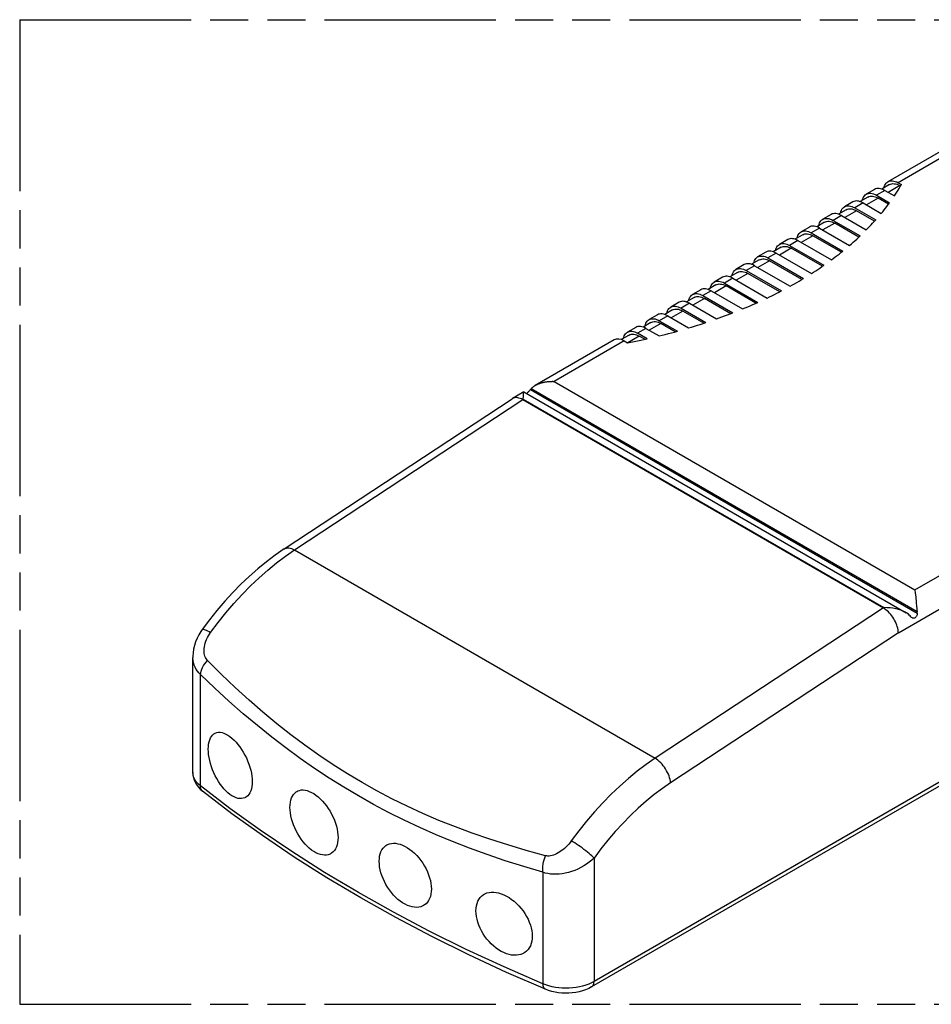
# Model space of a CAD drawing. Header units: millimetres. Extents: x 0 to 210, y 0 to 297.
# Tile 4 of 7: x 50 to 96, y 208 to 258. Entities that reach past the tile are written whole.
import ezdxf

# ---------------------------------------------------------------- set-up
doc = ezdxf.new("R2010")
doc.units = ezdxf.units.MM
doc.header["$LTSCALE"] = 19.36
doc.linetypes.add('PHANTOM', pattern=[0.8, 0.45, -0.05, 0.1, -0.05, 0.1, -0.05])
doc.layers.get('0').update_dxf_attribs({"linetype": 'CONTINUOUS'})
doc.layers.add('DEFAULT_3', color=7, linetype='PHANTOM')
doc.layers.add('Z_AXIS', color=7, linetype='CONTINUOUS')

msp = doc.modelspace()

# ---------------------------------------------------------------- linework, layer by layer
at = {"color": 7, "linetype": 'Continuous'}
for p, q in [((98.345, 251.822), (94.242, 249.453)), ((93.563, 249.061), (93.139, 248.816)), ((94.327, 249.306), (93.933, 249.078)), ((94.083, 249.01), (94.57, 248.729)), ((94.762, 249.402), (94.93, 249.305)), ((94.887, 249.232), (94.847, 249.255)), ((93.224, 248.669), (92.829, 248.441)), ((93.659, 248.765), (94.326, 248.38)), ((94.275, 248.311), (93.744, 248.618)), ((92.121, 248.032), (91.726, 247.805)), ((92.46, 248.424), (92.036, 248.179)), ((92.556, 248.128), (93.623, 247.512)), ((92.98, 248.373), (93.904, 247.839)), ((91.357, 247.787), (90.933, 247.543)), ((91.877, 247.736), (93.145, 247.004)), ((93.565, 247.448), (92.641, 247.981)), ((90.254, 247.151), (89.83, 246.906)), ((91.018, 247.396), (90.623, 247.168)), ((90.774, 247.099), (92.298, 246.219)), ((91.453, 247.491), (92.829, 246.696)), ((92.765, 246.636), (91.538, 247.344)), ((89.151, 246.514), (88.727, 246.269)), ((89.915, 246.759), (89.52, 246.531)), ((90.35, 246.854), (91.95, 245.93)), ((91.879, 245.873), (90.435, 246.707)), ((88.812, 246.122), (88.417, 245.894)), ((89.247, 246.217), (90.99, 245.211)), ((90.913, 245.158), (89.332, 246.07)), ((89.671, 246.462), (91.369, 245.482)), ((88.048, 245.877), (87.624, 245.632)), ((88.144, 245.58), (89.95, 244.537)), ((88.568, 245.825), (90.359, 244.791)), ((86.945, 245.24), (86.521, 244.995)), ((87.709, 245.485), (87.314, 245.257)), ((87.465, 245.189), (89.271, 244.146)), ((89.867, 244.488), (88.229, 245.433)), ((85.842, 244.603), (85.418, 244.358)), ((86.606, 244.848), (86.211, 244.62)), ((86.362, 244.552), (88.105, 243.545)), ((87.041, 244.944), (88.832, 243.909)), ((88.743, 243.863), (87.126, 244.797)), ((85.502, 244.211), (85.108, 243.983)), ((85.938, 244.307), (87.635, 243.327)), ((87.54, 243.284), (86.022, 244.16)), ((84.399, 243.574), (84.005, 243.347)), ((84.739, 243.966), (84.315, 243.721)), ((84.835, 243.67), (86.359, 242.79)), ((86.257, 242.751), (84.919, 243.523)), ((85.259, 243.915), (86.859, 242.991)), ((83.636, 243.329), (83.211, 243.085)), ((83.731, 243.033), (84.999, 242.301)), ((84.156, 243.278), (85.532, 242.483)), ((82.533, 242.693), (82.108, 242.448)), ((83.296, 242.938), (82.902, 242.71)), ((83.053, 242.641), (84.119, 242.025)), ((84.891, 242.266), (83.816, 242.886)), ((81.43, 242.056), (81.005, 241.811)), ((82.193, 242.301), (81.799, 242.073)), ((81.95, 242.004), (82.616, 241.62)), ((82.628, 242.396), (83.552, 241.863)), ((83.437, 241.831), (82.713, 242.249)), ((81.09, 241.664), (80.695, 241.436)), ((82.012, 241.478), (81.525, 241.759)), ((81.889, 241.451), (81.61, 241.612)), ((80.326, 241.419), (76.327, 239.11)), ((80.846, 241.367), (81.014, 241.271)), ((75.747, 238.775), (75.172, 238.443)), ((131.614, 238.827), (79.187, 208.559)), ((63.563, 230.804), (75.156, 238.433)), ((75.172, 238.443), (75.156, 238.433)), ((75.685, 238.387), (94.013, 227.806)), ((58.926, 219.448), (58.926, 225.299))]:
    msp.add_line(p, q, dxfattribs=at)
at = {"color": 9, "linetype": 'Continuous'}
for p, q in [((94.083, 249.01), (93.659, 248.765)), ((94.847, 249.255), (94.253, 248.912)), ((93.744, 248.618), (93.15, 248.275)), ((92.98, 248.373), (92.556, 248.128)), ((91.877, 247.736), (91.453, 247.491)), ((92.641, 247.981), (92.047, 247.638)), ((90.774, 247.099), (90.35, 246.854)), ((91.538, 247.344), (90.944, 247.001)), ((90.435, 246.707), (89.841, 246.364)), ((89.332, 246.07), (88.738, 245.727)), ((89.671, 246.462), (89.247, 246.217)), ((88.568, 245.825), (88.144, 245.58)), ((87.465, 245.189), (87.041, 244.944)), ((88.229, 245.433), (87.635, 245.091)), ((86.362, 244.552), (85.938, 244.307)), ((87.126, 244.797), (86.532, 244.454)), ((86.022, 244.16), (85.428, 243.817)), ((84.919, 243.523), (84.325, 243.18)), ((85.259, 243.915), (84.835, 243.67)), ((84.156, 243.278), (83.731, 243.033)), ((83.053, 242.641), (82.628, 242.396)), ((83.816, 242.886), (83.222, 242.543)), ((81.95, 242.004), (81.525, 241.759)), ((82.713, 242.249), (82.119, 241.906)), ((81.61, 241.612), (81.021, 241.272)), ((131.738, 239.102), (79.311, 208.834)), ((64.084, 230.753), (75.685, 238.387)), ((64.084, 230.753), (82.412, 220.171)), ((94.774, 226.547), (100.504, 229.855)), ((94.013, 227.806), (82.412, 220.171)), ((94.774, 226.547), (83.199, 218.929)), ((59.311, 218.767), (59.311, 224.431)), ((59.424, 218.5), (59.417, 218.506)), ((79.311, 215.102), (79.311, 208.834)), ((76.717, 214.382), (76.717, 208.718))]:
    msp.add_line(p, q, dxfattribs=at)
at = {"color": 7, "linetype": 'Continuous'}
for points in [[(94.242, 249.453), (94.296, 249.478), (94.354, 249.494), (94.416, 249.501), (94.481, 249.499), (94.549, 249.488), (94.619, 249.468), (94.69, 249.439), (94.762, 249.402)], [(94.083, 249.01), (94.011, 249.047), (93.94, 249.076), (93.87, 249.096), (93.802, 249.108), (93.737, 249.11), (93.675, 249.102), (93.617, 249.086), (93.563, 249.061)], [(94.043, 249.142), (94.059, 249.205), (94.083, 249.27), (94.114, 249.327), (94.151, 249.377), (94.194, 249.419), (94.242, 249.453)], [(94.327, 249.306), (94.381, 249.331), (94.439, 249.347), (94.5, 249.354), (94.566, 249.352), (94.634, 249.341), (94.704, 249.321), (94.775, 249.292), (94.847, 249.255)], [(92.94, 248.505), (92.955, 248.568), (92.98, 248.633), (93.011, 248.69), (93.048, 248.74), (93.091, 248.783), (93.139, 248.816)], [(93.139, 248.816), (93.193, 248.841), (93.251, 248.858), (93.313, 248.865), (93.378, 248.863), (93.446, 248.851), (93.516, 248.831), (93.587, 248.802), (93.659, 248.765)], [(93.224, 248.669), (93.278, 248.694), (93.335, 248.711), (93.397, 248.718), (93.463, 248.716), (93.531, 248.704), (93.601, 248.684), (93.672, 248.655), (93.744, 248.618)], [(91.837, 247.868), (91.852, 247.932), (91.877, 247.996), (91.908, 248.054), (91.945, 248.104), (91.988, 248.146), (92.036, 248.179)], [(92.036, 248.179), (92.09, 248.205), (92.148, 248.221), (92.21, 248.228), (92.275, 248.226), (92.343, 248.215), (92.413, 248.194), (92.484, 248.166), (92.556, 248.128)], [(92.121, 248.032), (92.174, 248.057), (92.232, 248.074), (92.294, 248.081), (92.36, 248.079), (92.427, 248.068), (92.497, 248.047), (92.569, 248.019), (92.641, 247.981)], [(92.98, 248.373), (92.908, 248.411), (92.837, 248.439), (92.767, 248.46), (92.699, 248.471), (92.634, 248.473), (92.572, 248.466), (92.514, 248.449), (92.46, 248.424)], [(90.734, 247.231), (90.749, 247.295), (90.774, 247.359), (90.805, 247.417), (90.842, 247.467), (90.885, 247.509), (90.933, 247.543)], [(90.933, 247.543), (90.987, 247.568), (91.045, 247.584), (91.107, 247.591), (91.172, 247.589), (91.24, 247.578), (91.31, 247.558), (91.381, 247.529), (91.453, 247.491)], [(91.877, 247.736), (91.805, 247.774), (91.734, 247.803), (91.664, 247.823), (91.596, 247.834), (91.531, 247.836), (91.469, 247.829), (91.411, 247.813), (91.357, 247.787)], [(90.774, 247.099), (90.702, 247.137), (90.631, 247.166), (90.561, 247.186), (90.493, 247.197), (90.427, 247.199), (90.366, 247.192), (90.308, 247.176), (90.254, 247.151)], [(91.018, 247.396), (91.071, 247.421), (91.129, 247.437), (91.191, 247.444), (91.256, 247.442), (91.324, 247.431), (91.394, 247.411), (91.465, 247.382), (91.538, 247.344)], [(89.671, 246.462), (89.599, 246.5), (89.528, 246.529), (89.458, 246.549), (89.39, 246.56), (89.324, 246.562), (89.262, 246.555), (89.204, 246.539), (89.151, 246.514)], [(89.631, 246.595), (89.646, 246.658), (89.671, 246.722), (89.701, 246.78), (89.739, 246.83), (89.782, 246.872), (89.83, 246.906)], [(89.83, 246.906), (89.884, 246.931), (89.942, 246.947), (90.003, 246.954), (90.069, 246.952), (90.137, 246.941), (90.207, 246.921), (90.278, 246.892), (90.35, 246.854)], [(89.915, 246.759), (89.968, 246.784), (90.026, 246.8), (90.088, 246.807), (90.153, 246.805), (90.221, 246.794), (90.291, 246.774), (90.362, 246.745), (90.435, 246.707)], [(88.527, 245.958), (88.543, 246.021), (88.567, 246.085), (88.598, 246.143), (88.635, 246.193), (88.679, 246.235), (88.727, 246.269)], [(88.727, 246.269), (88.78, 246.294), (88.838, 246.31), (88.9, 246.317), (88.966, 246.315), (89.034, 246.304), (89.103, 246.284), (89.174, 246.255), (89.247, 246.217)], [(88.812, 246.122), (88.865, 246.147), (88.923, 246.163), (88.985, 246.17), (89.05, 246.168), (89.118, 246.157), (89.188, 246.137), (89.259, 246.108), (89.332, 246.07)], [(87.424, 245.321), (87.44, 245.384), (87.464, 245.449), (87.495, 245.506), (87.532, 245.556), (87.575, 245.598), (87.624, 245.632)], [(87.624, 245.632), (87.677, 245.657), (87.735, 245.673), (87.797, 245.68), (87.863, 245.678), (87.93, 245.667), (88, 245.647), (88.071, 245.618), (88.144, 245.58)], [(87.709, 245.485), (87.762, 245.51), (87.82, 245.526), (87.882, 245.533), (87.947, 245.531), (88.015, 245.52), (88.085, 245.5), (88.156, 245.471), (88.229, 245.433)], [(88.568, 245.825), (88.496, 245.863), (88.424, 245.892), (88.354, 245.912), (88.287, 245.923), (88.221, 245.925), (88.159, 245.918), (88.101, 245.902), (88.048, 245.877)], [(86.521, 244.995), (86.574, 245.02), (86.632, 245.036), (86.694, 245.043), (86.759, 245.041), (86.827, 245.03), (86.897, 245.01), (86.968, 244.981), (87.041, 244.944)], [(87.465, 245.189), (87.392, 245.226), (87.321, 245.255), (87.251, 245.275), (87.183, 245.286), (87.118, 245.288), (87.056, 245.281), (86.998, 245.265), (86.945, 245.24)], [(86.362, 244.552), (86.289, 244.589), (86.218, 244.618), (86.148, 244.638), (86.08, 244.65), (86.015, 244.652), (85.953, 244.644), (85.895, 244.628), (85.842, 244.603)], [(86.321, 244.684), (86.337, 244.747), (86.361, 244.812), (86.392, 244.869), (86.429, 244.919), (86.472, 244.961), (86.521, 244.995)], [(86.606, 244.848), (86.659, 244.873), (86.717, 244.889), (86.779, 244.896), (86.844, 244.894), (86.912, 244.883), (86.982, 244.863), (87.053, 244.834), (87.126, 244.797)], [(85.259, 243.915), (85.186, 243.952), (85.115, 243.981), (85.045, 244.001), (84.977, 244.013), (84.912, 244.015), (84.85, 244.008), (84.792, 243.991), (84.739, 243.966)], [(85.218, 244.047), (85.234, 244.11), (85.258, 244.175), (85.289, 244.232), (85.326, 244.282), (85.369, 244.325), (85.418, 244.358)], [(85.418, 244.358), (85.471, 244.383), (85.529, 244.4), (85.591, 244.407), (85.656, 244.405), (85.724, 244.393), (85.794, 244.373), (85.865, 244.344), (85.938, 244.307)], [(85.502, 244.211), (85.556, 244.236), (85.614, 244.253), (85.676, 244.26), (85.741, 244.258), (85.809, 244.246), (85.879, 244.226), (85.95, 244.197), (86.022, 244.16)], [(84.115, 243.41), (84.131, 243.474), (84.155, 243.538), (84.186, 243.596), (84.223, 243.646), (84.266, 243.688), (84.315, 243.721)], [(84.315, 243.721), (84.368, 243.746), (84.426, 243.763), (84.488, 243.77), (84.553, 243.768), (84.621, 243.756), (84.691, 243.736), (84.762, 243.708), (84.835, 243.67)], [(84.399, 243.574), (84.453, 243.599), (84.511, 243.616), (84.573, 243.623), (84.638, 243.621), (84.706, 243.61), (84.776, 243.589), (84.847, 243.561), (84.919, 243.523)], [(83.012, 242.773), (83.028, 242.837), (83.052, 242.901), (83.083, 242.959), (83.12, 243.009), (83.163, 243.051), (83.211, 243.085)], [(83.211, 243.085), (83.265, 243.11), (83.323, 243.126), (83.385, 243.133), (83.45, 243.131), (83.518, 243.12), (83.588, 243.099), (83.659, 243.071), (83.731, 243.033)], [(84.156, 243.278), (84.083, 243.316), (84.012, 243.344), (83.942, 243.365), (83.874, 243.376), (83.809, 243.378), (83.747, 243.371), (83.689, 243.354), (83.636, 243.329)], [(83.053, 242.641), (82.98, 242.679), (82.909, 242.708), (82.839, 242.728), (82.771, 242.739), (82.706, 242.741), (82.644, 242.734), (82.586, 242.718), (82.533, 242.693)], [(83.296, 242.938), (83.35, 242.963), (83.408, 242.979), (83.47, 242.986), (83.535, 242.984), (83.603, 242.973), (83.673, 242.953), (83.744, 242.924), (83.816, 242.886)], [(81.95, 242.004), (81.877, 242.042), (81.806, 242.071), (81.736, 242.091), (81.668, 242.102), (81.603, 242.104), (81.541, 242.097), (81.483, 242.081), (81.43, 242.056)], [(81.909, 242.137), (81.925, 242.2), (81.949, 242.264), (81.98, 242.322), (82.017, 242.372), (82.06, 242.414), (82.108, 242.448)], [(82.108, 242.448), (82.162, 242.473), (82.22, 242.489), (82.282, 242.496), (82.347, 242.494), (82.415, 242.483), (82.485, 242.463), (82.556, 242.434), (82.628, 242.396)], [(82.193, 242.301), (82.247, 242.326), (82.305, 242.342), (82.367, 242.349), (82.432, 242.347), (82.5, 242.336), (82.57, 242.316), (82.641, 242.287), (82.713, 242.249)], [(80.806, 241.5), (80.822, 241.563), (80.846, 241.627), (80.877, 241.685), (80.914, 241.735), (80.957, 241.777), (81.005, 241.811)], [(81.005, 241.811), (81.059, 241.836), (81.117, 241.852), (81.179, 241.859), (81.244, 241.857), (81.312, 241.846), (81.382, 241.826), (81.453, 241.797), (81.525, 241.759)], [(81.09, 241.664), (81.144, 241.689), (81.202, 241.705), (81.263, 241.712), (81.329, 241.71), (81.397, 241.699), (81.467, 241.679), (81.538, 241.65), (81.61, 241.612)], [(75.685, 238.387), (75.621, 238.421), (75.557, 238.448), (75.495, 238.469), (75.435, 238.482), (75.376, 238.488), (75.32, 238.488), (75.267, 238.48), (75.218, 238.465), (75.172, 238.443)], [(63.563, 230.804), (63.111, 230.492), (62.664, 230.155), (62.223, 229.796), (61.79, 229.413), (61.366, 229.01), (60.951, 228.587), (60.546, 228.145), (60.153, 227.685), (59.773, 227.21), (59.405, 226.719)], [(94.774, 226.547), (94.769, 226.621), (94.758, 226.698), (94.742, 226.777), (94.721, 226.858), (94.694, 226.939), (94.663, 227.021), (94.626, 227.102), (94.585, 227.182), (94.54, 227.261), (94.492, 227.337), (94.439, 227.411), (94.384, 227.481), (94.326, 227.548), (94.266, 227.61), (94.204, 227.667), (94.141, 227.719), (94.077, 227.765), (94.013, 227.806)], [(59.405, 226.719), (59.33, 226.609), (59.23, 226.442), (59.142, 226.265), (59.068, 226.084), (59.009, 225.899), (58.966, 225.713), (58.939, 225.53), (58.927, 225.352), (58.926, 225.299)], [(58.926, 219.448), (58.934, 219.324), (58.956, 219.199), (58.993, 219.076), (59.045, 218.954), (59.115, 218.834), (59.2, 218.718), (59.303, 218.606), (59.424, 218.5)], [(76.838, 208.445), (74.867, 209.303), (72.942, 210.197), (71.065, 211.125), (69.239, 212.086), (67.464, 213.08), (65.742, 214.105), (64.076, 215.16), (62.467, 216.245), (60.915, 217.359), (59.424, 218.5)], [(79.187, 208.559), (79.039, 208.482), (78.883, 208.415), (78.719, 208.36), (78.551, 208.315), (78.379, 208.281), (78.204, 208.258), (78.029, 208.245), (77.853, 208.242), (77.677, 208.25), (77.502, 208.268), (77.33, 208.296), (77.161, 208.335), (76.997, 208.385), (76.838, 208.445)]]:
    msp.add_lwpolyline(points, dxfattribs=at)
at = {"color": 9, "linetype": 'Continuous'}
for points in [[(59.827, 226.563), (60.209, 227.073), (60.604, 227.566), (61.01, 228.041), (61.427, 228.497), (61.854, 228.932), (62.289, 229.345), (62.73, 229.734), (63.177, 230.099), (63.629, 230.439), (64.084, 230.753)], [(63.563, 230.804), (63.579, 230.813), (63.629, 230.836), (63.684, 230.851), (63.743, 230.856), (63.806, 230.853), (63.872, 230.841), (63.941, 230.82), (64.012, 230.79), (64.084, 230.753)], [(59.405, 226.719), (59.411, 226.724), (59.431, 226.73), (59.461, 226.729), (59.501, 226.719), (59.55, 226.702), (59.608, 226.678), (59.674, 226.646), (59.748, 226.608), (59.827, 226.563)], [(59.668, 225.145), (59.63, 225.189), (59.596, 225.239), (59.566, 225.296), (59.542, 225.358), (59.523, 225.427), (59.509, 225.501), (59.501, 225.579), (59.5, 225.662), (59.505, 225.748), (59.516, 225.837), (59.534, 225.929), (59.558, 226.021), (59.589, 226.115), (59.626, 226.208), (59.668, 226.3), (59.716, 226.39), (59.769, 226.478), (59.827, 226.563)], [(59.311, 224.431), (59.231, 224.509), (59.158, 224.595), (59.093, 224.69), (59.038, 224.792), (58.993, 224.901), (58.959, 225.016), (58.937, 225.136), (58.927, 225.261), (58.926, 225.298)], [(59.311, 224.431), (59.325, 224.517), (59.348, 224.605), (59.381, 224.696), (59.423, 224.788), (59.473, 224.88), (59.531, 224.971), (59.596, 225.06), (59.668, 225.145)], [(76.847, 215.227), (75.87, 215.494), (74.925, 215.772), (74.012, 216.063), (73.127, 216.368), (72.268, 216.686), (71.433, 217.019), (70.619, 217.368), (69.823, 217.734), (69.045, 218.116), (68.281, 218.518), (67.53, 218.938), (66.79, 219.379), (66.059, 219.84), (65.335, 220.325), (64.618, 220.833), (63.905, 221.366), (63.195, 221.924), (62.488, 222.51), (61.783, 223.123), (61.078, 223.767), (60.372, 224.441), (59.668, 225.145)], [(76.717, 214.382), (75.739, 214.672), (74.792, 214.974), (73.876, 215.286), (72.988, 215.609), (72.124, 215.944), (71.283, 216.293), (70.463, 216.655), (69.66, 217.032), (68.874, 217.425), (68.102, 217.834), (67.341, 218.261), (66.591, 218.707), (65.849, 219.172), (65.113, 219.658), (64.383, 220.165), (63.656, 220.696), (62.932, 221.251), (62.209, 221.832), (61.486, 222.439), (60.763, 223.074), (60.037, 223.738), (59.311, 224.431)], [(82.412, 220.171), (81.957, 219.858), (81.506, 219.518), (81.059, 219.153), (80.617, 218.763), (80.182, 218.35), (79.756, 217.915), (79.339, 217.46), (78.932, 216.985), (78.538, 216.491), (78.156, 215.981)], [(83.199, 218.929), (83.19, 219.011), (83.174, 219.097), (83.152, 219.185), (83.123, 219.274), (83.088, 219.364), (83.046, 219.455), (82.999, 219.544), (82.947, 219.631), (82.89, 219.716), (82.829, 219.797), (82.765, 219.874), (82.697, 219.946), (82.628, 220.013), (82.556, 220.073), (82.484, 220.125), (82.412, 220.171)], [(59.311, 218.767), (59.213, 218.852), (59.129, 218.942), (59.058, 219.035), (59.003, 219.132), (58.962, 219.232), (58.936, 219.333), (58.926, 219.435), (58.926, 219.448)], [(59.417, 218.506), (59.386, 218.538), (59.359, 218.575), (59.339, 218.617), (59.324, 218.663), (59.314, 218.713), (59.311, 218.767)], [(76.717, 208.718), (74.744, 209.577), (72.819, 210.471), (70.942, 211.399), (69.115, 212.36), (67.341, 213.354), (65.621, 214.378), (63.956, 215.432), (62.349, 216.516), (60.8, 217.628), (59.311, 218.767)], [(83.199, 218.929), (82.784, 218.643), (82.372, 218.333), (81.963, 217.999), (81.559, 217.643), (81.162, 217.266), (80.772, 216.869), (80.391, 216.452), (80.019, 216.017), (79.66, 215.568), (79.311, 215.102)], [(78.156, 215.981), (78.093, 215.899), (78.027, 215.819), (77.956, 215.741), (77.883, 215.667), (77.807, 215.597), (77.729, 215.531), (77.649, 215.47), (77.569, 215.415), (77.488, 215.366), (77.408, 215.323), (77.329, 215.287), (77.252, 215.257), (77.176, 215.235), (77.103, 215.22), (77.033, 215.211), (76.967, 215.21), (76.905, 215.215), (76.847, 215.227)], [(79.311, 215.102), (79.26, 215.156), (79.199, 215.214), (79.131, 215.276), (79.056, 215.342), (78.975, 215.409), (78.889, 215.478), (78.799, 215.548), (78.706, 215.618), (78.611, 215.686), (78.516, 215.752), (78.422, 215.816), (78.33, 215.876), (78.241, 215.931), (78.156, 215.981)], [(76.717, 214.382), (76.709, 214.48), (76.707, 214.583), (76.713, 214.69), (76.727, 214.798), (76.747, 214.907), (76.774, 215.016), (76.807, 215.123), (76.847, 215.227)], [(79.311, 215.102), (79.192, 214.994), (79.064, 214.891), (78.928, 214.794), (78.785, 214.704), (78.637, 214.62), (78.484, 214.545), (78.328, 214.479), (78.169, 214.422), (78.01, 214.374), (77.851, 214.336), (77.693, 214.308), (77.538, 214.289), (77.386, 214.281), (77.239, 214.283), (77.098, 214.295), (76.963, 214.315), (76.836, 214.345), (76.717, 214.382)], [(79.311, 208.834), (79.181, 208.765), (79.04, 208.703), (78.89, 208.648), (78.733, 208.601), (78.569, 208.563), (78.4, 208.533), (78.227, 208.511), (78.051, 208.499), (77.874, 208.496), (77.698, 208.501), (77.523, 208.516), (77.35, 208.54), (77.182, 208.572), (77.02, 208.612), (76.865, 208.661), (76.717, 208.718)], [(76.838, 208.445), (76.821, 208.453), (76.794, 208.473), (76.771, 208.5), (76.752, 208.533), (76.737, 208.572), (76.726, 208.616), (76.719, 208.665), (76.717, 208.718)], [(79.187, 208.559), (79.219, 208.582), (79.246, 208.611), (79.269, 208.645), (79.287, 208.686), (79.301, 208.731), (79.309, 208.78), (79.311, 208.834)]]:
    msp.add_lwpolyline(points, dxfattribs=at)
at = {"color": 7, "linetype": 'Continuous'}
msp.add_ellipse((80.846, 240.518), major_axis=(-0.52, 0.9), ratio=0.577667, start_param=-0.785658, end_param=-0.000267, dxfattribs=at)
at = {"layer": 'DEFAULT_3', "color": 7, "linetype": 'PHANTOM'}
for p, q in [((50.129, 257.68), (50.129, 207.68)), ((50.129, 257.68), (150.129, 257.68)), ((50.129, 207.68), (150.129, 207.68))]:
    msp.add_line(p, q, dxfattribs=at)
at = {"layer": 'Z_AXIS', "color": 9, "linetype": 'Continuous'}
for p, q in [((98.312, 251.451), (94.762, 249.402)), ((80.846, 241.367), (77.284, 239.31)), ((76.077, 238.896), (95.734, 227.547)), ((76.119, 238.947), (95.726, 227.627)), ((75.713, 238.404), (75.685, 238.387)), ((75.713, 238.404), (94.041, 227.822)), ((95.612, 228.729), (99.175, 230.786)), ((94.013, 227.806), (94.041, 227.822))]:
    msp.add_line(p, q, dxfattribs=at)
at = {"layer": 'Z_AXIS', "color": 7, "linetype": 'Continuous'}
for p, q in [((94.873, 249.208), (94.93, 249.305)), ((94.258, 248.289), (94.326, 248.38)), ((93.546, 247.427), (93.623, 247.512)), ((92.743, 246.616), (92.829, 246.696)), ((91.856, 245.854), (91.95, 245.93)), ((90.887, 245.14), (90.99, 245.211)), ((89.839, 244.471), (89.95, 244.537)), ((88.713, 243.847), (88.832, 243.909)), ((87.508, 243.269), (87.635, 243.327)), ((86.222, 242.737), (86.359, 242.79)), ((84.854, 242.254), (84.999, 242.301)), ((83.398, 241.82), (83.552, 241.863)), ((77.146, 239.315), (77.164, 239.315)), ((77.164, 239.315), (77.181, 239.315)), ((77.181, 239.315), (77.196, 239.316)), ((77.196, 239.316), (77.21, 239.316)), ((77.21, 239.316), (77.223, 239.315)), ((77.284, 239.31), (95.612, 228.729)), ((75.713, 238.404), (75.721, 238.565)), ((75.747, 238.775), (75.749, 238.775)), ((75.751, 238.774), (95.163, 227.566)), ((95.619, 228.733), (95.636, 228.561)), ((95.636, 228.561), (95.654, 228.372)), ((95.654, 228.372), (95.68, 228.077)), ((95.68, 228.077), (95.698, 227.887))]:
    msp.add_line(p, q, dxfattribs=at)
for points in [[(94.57, 248.729), (94.633, 248.824), (94.695, 248.92), (94.756, 249.016), (94.815, 249.112), (94.873, 249.208)], [(93.904, 247.839), (93.977, 247.929), (94.049, 248.018), (94.12, 248.108), (94.19, 248.199), (94.258, 248.289)], [(93.145, 247.004), (93.227, 247.088), (93.309, 247.172), (93.389, 247.257), (93.468, 247.341), (93.546, 247.427)], [(92.298, 246.219), (92.389, 246.298), (92.479, 246.377), (92.568, 246.456), (92.656, 246.536), (92.743, 246.616)], [(91.369, 245.482), (91.468, 245.556), (91.567, 245.63), (91.664, 245.704), (91.76, 245.779), (91.856, 245.854)], [(90.359, 244.791), (90.467, 244.86), (90.573, 244.929), (90.679, 244.999), (90.783, 245.069), (90.887, 245.14)], [(89.271, 244.146), (89.387, 244.21), (89.501, 244.274), (89.615, 244.339), (89.727, 244.405), (89.839, 244.471)], [(88.105, 243.545), (88.228, 243.605), (88.35, 243.665), (88.472, 243.725), (88.593, 243.786), (88.713, 243.847)], [(86.859, 242.991), (86.99, 243.045), (87.121, 243.101), (87.251, 243.156), (87.38, 243.212), (87.508, 243.269)], [(85.532, 242.483), (85.671, 242.533), (85.81, 242.583), (85.948, 242.634), (86.086, 242.685), (86.222, 242.737)], [(84.119, 242.025), (84.267, 242.07), (84.415, 242.115), (84.562, 242.16), (84.708, 242.207), (84.854, 242.254)], [(82.616, 241.62), (82.773, 241.658), (82.93, 241.698), (83.087, 241.738), (83.242, 241.779), (83.398, 241.82)], [(81.014, 241.271), (81.181, 241.303), (81.349, 241.337), (81.515, 241.371), (81.681, 241.406), (81.847, 241.442), (82.012, 241.478)], [(76.119, 238.947), (76.156, 238.985), (76.195, 239.019), (76.233, 239.049), (76.272, 239.076), (76.311, 239.1), (76.327, 239.11)], [(76.327, 239.11), (76.349, 239.122), (76.386, 239.141), (76.422, 239.159), (76.457, 239.175), (76.491, 239.189), (76.525, 239.202), (76.557, 239.213), (76.588, 239.224), (76.618, 239.233), (76.647, 239.241), (76.674, 239.249), (76.701, 239.256), (76.727, 239.262), (76.752, 239.268), (76.776, 239.273), (76.799, 239.278), (76.822, 239.282), (76.843, 239.286), (76.864, 239.289), (76.884, 239.292), (76.903, 239.295), (76.921, 239.297), (76.939, 239.3), (76.956, 239.302), (76.972, 239.304), (76.988, 239.305), (77.003, 239.307), (77.018, 239.308), (77.032, 239.309), (77.045, 239.31), (77.058, 239.311), (77.071, 239.312), (77.083, 239.312), (77.095, 239.313), (77.106, 239.313), (77.116, 239.314), (77.127, 239.314), (77.137, 239.315), (77.146, 239.315)], [(77.223, 239.315), (77.235, 239.315), (77.241, 239.315), (77.247, 239.315), (77.252, 239.315), (77.257, 239.314), (77.262, 239.314), (77.267, 239.314), (77.272, 239.313), (77.276, 239.313), (77.28, 239.312), (77.284, 239.31)], [(75.721, 238.565), (75.726, 238.628), (75.73, 238.68), (75.734, 238.721)], [(75.734, 238.721), (75.738, 238.75), (75.743, 238.768), (75.747, 238.775)], [(75.878, 238.701), (75.881, 238.703), (75.905, 238.718), (75.929, 238.737), (75.954, 238.758), (75.979, 238.782), (76.004, 238.809), (76.029, 238.837), (76.053, 238.866), (76.077, 238.896)], [(95.167, 227.565), (95.118, 227.591), (95.014, 227.642), (94.899, 227.688), (94.774, 227.728), (94.641, 227.762), (94.499, 227.789), (94.352, 227.809), (94.199, 227.82), (94.041, 227.822)], [(95.287, 227.485), (95.209, 227.539), (95.167, 227.565)], [(95.734, 227.547), (95.733, 227.504), (95.728, 227.464), (95.717, 227.428), (95.703, 227.395), (95.685, 227.367), (95.666, 227.342), (95.645, 227.322), (95.623, 227.305), (95.6, 227.293), (95.577, 227.285), (95.555, 227.281), (95.532, 227.282), (95.51, 227.286), (95.488, 227.295), (95.48, 227.299)], [(95.698, 227.887), (95.707, 227.797), (95.717, 227.71), (95.726, 227.627)], [(95.48, 227.299), (95.467, 227.307), (95.448, 227.324)], [(59.712, 220.641), (59.717, 220.773), (59.73, 220.895), (59.753, 221.009), (59.785, 221.113), (59.825, 221.206), (59.873, 221.286), (59.93, 221.355), (59.994, 221.41), (60.031, 221.434)], [(60.031, 221.434), (60.065, 221.452), (60.143, 221.48), (60.227, 221.493), (60.316, 221.492), (60.409, 221.477), (60.506, 221.448), (60.607, 221.404), (60.709, 221.347), (60.812, 221.277), (60.915, 221.194), (61.018, 221.1), (61.12, 220.994), (61.218, 220.879), (61.313, 220.755), (61.405, 220.622), (61.491, 220.483), (61.572, 220.338), (61.645, 220.189), (61.712, 220.036), (61.772, 219.882), (61.823, 219.727), (61.865, 219.573), (61.899, 219.421), (61.923, 219.272), (61.937, 219.128), (61.942, 218.989)], [(61.608, 218.188), (61.572, 218.169), (61.491, 218.14), (61.405, 218.125), (61.313, 218.125), (61.218, 218.139), (61.12, 218.167), (61.018, 218.211), (60.915, 218.267), (60.812, 218.337), (60.709, 218.42), (60.607, 218.515), (60.507, 218.622), (60.41, 218.738), (60.316, 218.864), (60.227, 218.998), (60.143, 219.139), (60.065, 219.286), (59.994, 219.436), (59.93, 219.591), (59.873, 219.746), (59.825, 219.902), (59.785, 220.057), (59.753, 220.21), (59.73, 220.359), (59.717, 220.503), (59.712, 220.641)], [(61.942, 218.989), (61.937, 218.857), (61.923, 218.734), (61.899, 218.619), (61.865, 218.514), (61.823, 218.421), (61.772, 218.338), (61.713, 218.269), (61.646, 218.212), (61.608, 218.188)], [(64.213, 218.493), (64.253, 218.513), (64.338, 218.545), (64.43, 218.563), (64.528, 218.567), (64.63, 218.556), (64.735, 218.532), (64.845, 218.494), (64.957, 218.442), (65.069, 218.378), (65.181, 218.302), (65.294, 218.213), (65.404, 218.113), (65.512, 218.003), (65.616, 217.885), (65.716, 217.757), (65.81, 217.623), (65.898, 217.483), (65.979, 217.338), (66.052, 217.189), (66.117, 217.037), (66.173, 216.885), (66.22, 216.733), (66.256, 216.582), (66.283, 216.434), (66.299, 216.291), (66.304, 216.152)], [(63.863, 217.682), (63.868, 217.814), (63.883, 217.937), (63.908, 218.053), (63.943, 218.159), (63.988, 218.254), (64.041, 218.338), (64.104, 218.409), (64.174, 218.468), (64.213, 218.493)], [(65.939, 215.332), (65.898, 215.311), (65.81, 215.278), (65.716, 215.258), (65.616, 215.253), (65.512, 215.263), (65.405, 215.286), (65.294, 215.323), (65.182, 215.374), (65.069, 215.439), (64.957, 215.515), (64.845, 215.605), (64.736, 215.705), (64.63, 215.816), (64.528, 215.935), (64.43, 216.064), (64.338, 216.201), (64.253, 216.342), (64.175, 216.489), (64.104, 216.639), (64.041, 216.792), (63.988, 216.946), (63.943, 217.099), (63.908, 217.25), (63.883, 217.399), (63.868, 217.543), (63.863, 217.682)], [(66.304, 216.152), (66.299, 216.019), (66.283, 215.895), (66.256, 215.778), (66.22, 215.672), (66.173, 215.575), (66.117, 215.49), (66.052, 215.418), (65.979, 215.357), (65.939, 215.332)], [(68.397, 214.943), (68.403, 215.076), (68.419, 215.2), (68.446, 215.317), (68.485, 215.425), (68.533, 215.522), (68.591, 215.609), (68.659, 215.683), (68.736, 215.746), (68.778, 215.772)], [(68.778, 215.772), (68.821, 215.795), (68.914, 215.831), (69.014, 215.853), (69.12, 215.862), (69.231, 215.856), (69.346, 215.837), (69.465, 215.805), (69.586, 215.759), (69.708, 215.7), (69.83, 215.629), (69.952, 215.545), (70.072, 215.451), (70.189, 215.347), (70.301, 215.233), (70.41, 215.11), (70.512, 214.98), (70.608, 214.844), (70.695, 214.703), (70.775, 214.558), (70.845, 214.409), (70.906, 214.26), (70.956, 214.11), (70.996, 213.961), (71.024, 213.815), (71.041, 213.672), (71.047, 213.534)], [(70.652, 212.697), (70.608, 212.673), (70.512, 212.636), (70.41, 212.612), (70.302, 212.602), (70.189, 212.606), (70.072, 212.624), (69.952, 212.656), (69.83, 212.702), (69.708, 212.76), (69.586, 212.832), (69.465, 212.915), (69.346, 213.01), (69.231, 213.115), (69.12, 213.23), (69.014, 213.354), (68.914, 213.485), (68.821, 213.623), (68.736, 213.765), (68.659, 213.912), (68.591, 214.062), (68.533, 214.213), (68.485, 214.364), (68.447, 214.514), (68.419, 214.661), (68.403, 214.804), (68.397, 214.943)], [(71.047, 213.534), (71.041, 213.401), (71.024, 213.276), (70.996, 213.159), (70.956, 213.05), (70.906, 212.952), (70.845, 212.864), (70.775, 212.788), (70.695, 212.724), (70.652, 212.697)], [(73.312, 212.425), (73.318, 212.557), (73.336, 212.683), (73.366, 212.801), (73.407, 212.91), (73.459, 213.009), (73.521, 213.098), (73.595, 213.176), (73.678, 213.242), (73.724, 213.271)], [(73.724, 213.271), (73.77, 213.295), (73.87, 213.336), (73.978, 213.363), (74.092, 213.377), (74.212, 213.377), (74.337, 213.363), (74.465, 213.336), (74.597, 213.296), (74.729, 213.242), (74.861, 213.176), (74.993, 213.098), (75.123, 213.009), (75.25, 212.91), (75.372, 212.801), (75.489, 212.682), (75.599, 212.556), (75.702, 212.425), (75.796, 212.287), (75.882, 212.146), (75.957, 212.001), (76.022, 211.854), (76.076, 211.707), (76.119, 211.561), (76.149, 211.416), (76.167, 211.275), (76.174, 211.137)], [(75.747, 210.283), (75.702, 210.258), (75.599, 210.216), (75.489, 210.187), (75.372, 210.172), (75.25, 210.171), (75.124, 210.183), (74.993, 210.21), (74.861, 210.25), (74.729, 210.303), (74.597, 210.369), (74.465, 210.447), (74.337, 210.537), (74.212, 210.637), (74.092, 210.747), (73.978, 210.866), (73.87, 210.993), (73.77, 211.126), (73.678, 211.265), (73.595, 211.408), (73.522, 211.555), (73.459, 211.703), (73.407, 211.851), (73.366, 211.999), (73.336, 212.145), (73.318, 212.287), (73.312, 212.425)], [(76.174, 211.137), (76.167, 211.005), (76.149, 210.88), (76.119, 210.762), (76.076, 210.651), (76.022, 210.551), (75.958, 210.461), (75.882, 210.381), (75.796, 210.313), (75.747, 210.283)]]:
    msp.add_lwpolyline(points, dxfattribs=at)
for centre, major_axis, ratio, start_param, end_param in [((76.627, 238.082), (-0.082, 1.088), 0.715189, 0.600208, 0.673756), ((94.955, 227.5), (-0.082, 1.088), 0.715189, -1.581765, -1.508218), ((94.931, 227.486), (0.836, -0.715), 0.216757, 1.100176, 1.321311)]:
    msp.add_ellipse(centre, major_axis=major_axis, ratio=ratio, start_param=start_param, end_param=end_param, dxfattribs=at)

doc.saveas('drawing.dxf')
